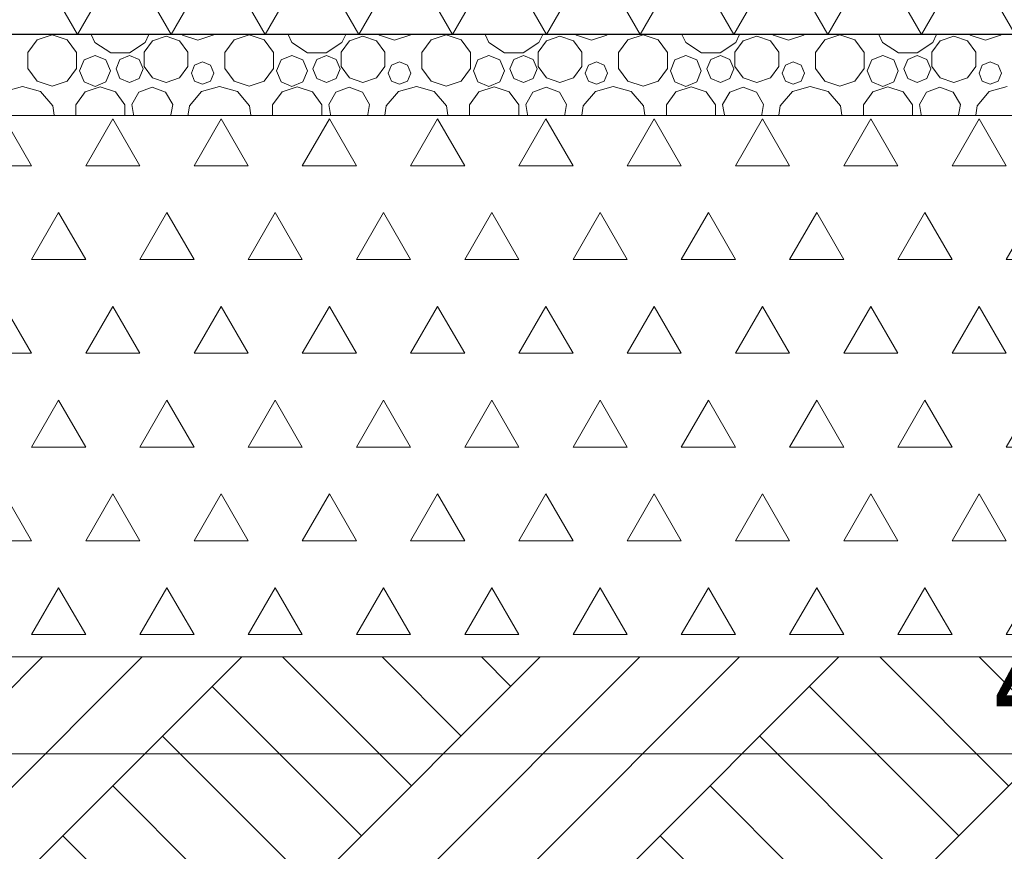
# Model space of a CAD drawing. Header units: millimetres. Extents: x -3848 to 115359, y -22918 to 12821.
# Tile 36 of 51: x 61053 to 62872, y -19877 to -18341. Entities that reach past the tile are written whole.
import ezdxf

# ---------------------------------------------------------------- set-up
doc = ezdxf.new("R2010")
doc.units = ezdxf.units.MM
doc.header["$MEASUREMENT"] = 0
doc.linetypes.add('Wipeout_Contour', pattern=[1000, 0, -1000])
for name, color, linetype, lineweight in [('_2D maapind_Pen_No__101', 252, 'Continuous', 13), ('_2D mõõdud_Pen_No__101', 252, 'Continuous', 13), ('New_1132_Parkimisalade katted_Pen_No__2', 8, 'Continuous', 15), ('New_1235_Vahelaed_Pen_No__101', 252, 'Continuous', 13), ('New_1235_Vahelaed_Pen_No__41', 7, 'Continuous', 25)]:
    doc.layers.add(name, color=color, linetype=linetype, lineweight=lineweight)
doc.layers.add('_2D maapind_Pen_No__102', color=7, linetype='Continuous', lineweight=13, true_color=0xcccccc)
doc.layers.add('New_1132_Parkimisalade katted_Pen_No__82', color=7, linetype='Continuous', lineweight=20, true_color=0xaaaaaa)
for name, color, linetype in [('_2D mõõdud', 7, 'Continuous'), ('New_1132_Parkimisalade katted', 7, 'Continuous'), ('New_1235_Vahelaed', 7, 'Continuous')]:
    doc.layers.add(name, color=color, linetype=linetype)
doc.styles.add('GENERATED_STYLE_2', font='txt')
doc.dimstyles.new('GENERATED_STYLE__4', dxfattribs={"dimtxt": 200, "dimasz": 95, "dimexe": 0.18, "dimexo": 0.0625, "dimgap": 0.09, "dimtad": 1, "dimtih": 1, "dimtoh": 1, "dimdec": 0, "dimzin": 0, "dimdsep": 46, "dimtxsty": 'GENERATED_STYLE_2', "dimblk": 'ARROWHEAD_2', "dimblk1": 'ARROWHEAD_2', "dimblk2": 'ARROWHEAD_2', "dimcen": 0.09, "dimclrd": 252, "dimclre": 252, "dimclrt": 252, "dimadec": 1, "dimazin": 0, "dimtfac": 1, "dimtdec": 4, "dimtmove": 0, "dimatfit": 3, "dimfxl": 0, "dimtolj": 1, "dimtzin": 0, "dimarcsym": 0})

# ---------------------------------------------------------------- blocks, each defined once
blk = doc.blocks.new('*X804', base_point=(-4225, -17918.5))
at = {"layer": 'New_1235_Vahelaed_Pen_No__101', "color": 252, "linetype": 'Continuous', "lineweight": 13}
for p, q in [((61085.6, -18378.5), (61068.4, -18402.2)), ((61113.4, -18369.5), (61085.6, -18378.5)), ((61141.2, -18378.5), (61113.4, -18369.5)), ((61158.4, -18402.2), (61141.2, -18378.5)), ((61185.3, -18368.5), (61192.3, -18383.8)), ((61192.3, -18383.8), (61221.3, -18402.4)), ((61255.8, -18402.4), (61284.8, -18383.8)), ((61298.6, -18380.2), (61283.2, -18401.5)), ((61284.8, -18383.8), (61291.8, -18368.5)), ((61323.6, -18372.1), (61298.6, -18380.2)), ((61348.6, -18380.2), (61323.6, -18372.1)), ((61364.1, -18401.5), (61348.6, -18380.2)), ((61353.1, -18368.5), (61354, -18369.8)), ((61354, -18369.8), (61382.1, -18378.9)), ((61382.1, -18378.9), (61410.1, -18369.8)), ((61410.1, -18369.8), (61411.1, -18368.5)), ((61449.3, -18378.5), (61432.1, -18402.2)), ((61477.1, -18369.5), (61449.3, -18378.5)), ((61504.9, -18378.5), (61477.1, -18369.5)), ((61522.1, -18402.2), (61504.9, -18378.5)), ((61549, -18368.5), (61556, -18383.8)), ((61556, -18383.8), (61585, -18402.4)), ((61619.5, -18402.4), (61648.5, -18383.8)), ((61662.3, -18380.2), (61646.9, -18401.5)), ((61648.5, -18383.8), (61655.5, -18368.5)), ((61687.3, -18372.1), (61662.3, -18380.2)), ((61712.3, -18380.2), (61687.3, -18372.1)), ((61727.8, -18401.5), (61712.3, -18380.2)), ((61716.8, -18368.5), (61717.8, -18369.8)), ((61717.8, -18369.8), (61745.8, -18378.9)), ((61745.8, -18378.9), (61773.8, -18369.8)), ((61773.8, -18369.8), (61774.8, -18368.5)), ((61813, -18378.5), (61795.8, -18402.2)), ((61840.8, -18369.5), (61813, -18378.5)), ((61868.6, -18378.5), (61840.8, -18369.5)), ((61885.8, -18402.2), (61868.6, -18378.5)), ((61912.7, -18368.5), (61919.7, -18383.8)), ((61919.7, -18383.8), (61948.7, -18402.4)), ((61983.2, -18402.4), (62012.2, -18383.8)), ((62026, -18380.2), (62010.6, -18401.5)), ((62012.2, -18383.8), (62019.2, -18368.5)), ((62051, -18372.1), (62026, -18380.2)), ((62076.1, -18380.2), (62051, -18372.1)), ((62091.5, -18401.5), (62076.1, -18380.2)), ((62080.5, -18368.5), (62081.5, -18369.8)), ((62081.5, -18369.8), (62109.5, -18378.9)), ((62109.5, -18378.9), (62137.5, -18369.8)), ((62137.5, -18369.8), (62138.5, -18368.5)), ((62176.7, -18378.5), (62159.5, -18402.2)), ((62204.5, -18369.5), (62176.7, -18378.5)), ((62232.3, -18378.5), (62204.5, -18369.5)), ((62249.5, -18402.2), (62232.3, -18378.5)), ((62276.4, -18368.5), (62283.4, -18383.8)), ((62283.4, -18383.8), (62312.4, -18402.4)), ((62346.9, -18402.4), (62375.9, -18383.8)), ((62389.7, -18380.2), (62374.3, -18401.5)), ((62375.9, -18383.8), (62382.9, -18368.5)), ((62414.8, -18372.1), (62389.7, -18380.2)), ((62439.8, -18380.2), (62414.8, -18372.1)), ((62455.2, -18401.5), (62439.8, -18380.2)), ((62444.2, -18368.5), (62445.2, -18369.8)), ((62445.2, -18369.8), (62473.2, -18378.9)), ((62473.2, -18378.9), (62501.3, -18369.8)), ((62501.3, -18369.8), (62502.2, -18368.5)), ((62540.4, -18378.5), (62523.2, -18402.2)), ((62568.2, -18369.5), (62540.4, -18378.5)), ((62596, -18378.5), (62568.2, -18369.5)), ((62613.2, -18402.2), (62596, -18378.5)), ((62640.1, -18368.5), (62647.1, -18383.8)), ((62647.1, -18383.8), (62676.1, -18402.4)), ((62710.6, -18402.4), (62739.6, -18383.8)), ((62753.4, -18380.2), (62738, -18401.5)), ((62739.6, -18383.8), (62746.6, -18368.5)), ((62778.5, -18372.1), (62753.4, -18380.2)), ((62803.5, -18380.2), (62778.5, -18372.1)), ((62818.9, -18401.5), (62803.5, -18380.2)), ((62807.9, -18368.5), (62808.9, -18369.8)), ((62808.9, -18369.8), (62836.9, -18378.9)), ((62836.9, -18378.9), (62865, -18369.8)), ((62865, -18369.8), (62865.9, -18368.5)), ((61068.4, -18402.2), (61068.4, -18431.4)), ((61158.4, -18431.4), (61158.4, -18402.2)), ((61221.3, -18402.4), (61255.8, -18402.4)), ((61283.2, -18401.5), (61283.2, -18427.8)), ((61364.1, -18427.8), (61364.1, -18401.5)), ((61432.1, -18402.2), (61432.1, -18431.4)), ((61522.1, -18431.4), (61522.1, -18402.2)), ((61585, -18402.4), (61619.5, -18402.4)), ((61646.9, -18401.5), (61646.9, -18427.8)), ((61727.8, -18427.8), (61727.8, -18401.5)), ((61795.8, -18402.2), (61795.8, -18431.4)), ((61885.8, -18431.4), (61885.8, -18402.2)), ((61948.7, -18402.4), (61983.2, -18402.4)), ((62010.6, -18401.5), (62010.6, -18427.8)), ((62091.5, -18427.8), (62091.5, -18401.5)), ((62159.5, -18402.2), (62159.5, -18431.4)), ((62249.5, -18431.4), (62249.5, -18402.2)), ((62312.4, -18402.4), (62346.9, -18402.4)), ((62374.3, -18401.5), (62374.3, -18427.8)), ((62455.2, -18427.8), (62455.2, -18401.5)), ((62523.2, -18402.2), (62523.2, -18431.4)), ((62613.2, -18431.4), (62613.2, -18402.2)), ((62676.1, -18402.4), (62710.6, -18402.4)), ((62738, -18401.5), (62738, -18427.8)), ((62818.9, -18427.8), (62818.9, -18401.5)), ((61172.2, -18415.7), (61163.8, -18435.9)), ((61192.4, -18407.3), (61172.2, -18415.7)), ((61212.6, -18415.7), (61192.4, -18407.3)), ((61221, -18435.9), (61212.6, -18415.7)), ((61238.5, -18414.6), (61231.2, -18432.3)), ((61256.3, -18407.3), (61238.5, -18414.6)), ((61274, -18414.6), (61256.3, -18407.3)), ((61281.3, -18432.3), (61274, -18414.6)), ((61391, -18419.4), (61376.4, -18425.4)), ((61405.6, -18425.4), (61391, -18419.4)), ((61535.9, -18415.7), (61527.5, -18435.9)), ((61556.1, -18407.3), (61535.9, -18415.7)), ((61576.4, -18415.7), (61556.1, -18407.3)), ((61584.7, -18435.9), (61576.4, -18415.7)), ((61602.2, -18414.6), (61594.9, -18432.3)), ((61620, -18407.3), (61602.2, -18414.6)), ((61637.7, -18414.6), (61620, -18407.3)), ((61645, -18432.3), (61637.7, -18414.6)), ((61754.7, -18419.4), (61740.1, -18425.4)), ((61769.3, -18425.4), (61754.7, -18419.4)), ((61899.6, -18415.7), (61891.3, -18435.9)), ((61919.8, -18407.3), (61899.6, -18415.7)), ((61940.1, -18415.7), (61919.8, -18407.3)), ((61948.4, -18435.9), (61940.1, -18415.7)), ((61965.9, -18414.6), (61958.6, -18432.3)), ((61983.7, -18407.3), (61965.9, -18414.6)), ((62001.4, -18414.6), (61983.7, -18407.3)), ((62008.7, -18432.3), (62001.4, -18414.6)), ((62118.4, -18419.4), (62103.8, -18425.4)), ((62133, -18425.4), (62118.4, -18419.4)), ((62263.3, -18415.7), (62255, -18435.9)), ((62283.6, -18407.3), (62263.3, -18415.7)), ((62303.8, -18415.7), (62283.6, -18407.3)), ((62312.1, -18435.9), (62303.8, -18415.7)), ((62329.6, -18414.6), (62322.3, -18432.3)), ((62347.4, -18407.3), (62329.6, -18414.6)), ((62365.1, -18414.6), (62347.4, -18407.3)), ((62372.5, -18432.3), (62365.1, -18414.6)), ((62482.1, -18419.4), (62467.5, -18425.4)), ((62496.7, -18425.4), (62482.1, -18419.4)), ((62627, -18415.7), (62618.7, -18435.9)), ((62647.3, -18407.3), (62627, -18415.7)), ((62667.5, -18415.7), (62647.3, -18407.3)), ((62675.8, -18435.9), (62667.5, -18415.7)), ((62693.4, -18414.6), (62686, -18432.3)), ((62711.1, -18407.3), (62693.4, -18414.6)), ((62728.8, -18414.6), (62711.1, -18407.3)), ((62736.2, -18432.3), (62728.8, -18414.6)), ((62845.8, -18419.4), (62831.2, -18425.4)), ((62860.5, -18425.4), (62845.8, -18419.4)), ((61068.4, -18431.4), (61085.6, -18455.1)), ((61141.2, -18455.1), (61158.4, -18431.4)), ((61163.8, -18435.9), (61172.2, -18456.1)), ((61212.6, -18456.1), (61221, -18435.9)), ((61231.2, -18432.3), (61238.5, -18450.1)), ((61274, -18450.1), (61281.3, -18432.3)), ((61283.2, -18427.8), (61298.6, -18449)), ((61348.6, -18449), (61364.1, -18427.8)), ((61376.4, -18425.4), (61370.3, -18440)), ((61411.7, -18440), (61405.6, -18425.4)), ((61432.1, -18431.4), (61449.3, -18455.1)), ((61504.9, -18455.1), (61522.1, -18431.4)), ((61527.5, -18435.9), (61535.9, -18456.1)), ((61576.4, -18456.1), (61584.7, -18435.9)), ((61594.9, -18432.3), (61602.2, -18450.1)), ((61637.7, -18450.1), (61645, -18432.3)), ((61646.9, -18427.8), (61662.3, -18449)), ((61712.3, -18449), (61727.8, -18427.8)), ((61740.1, -18425.4), (61734, -18440)), ((61775.4, -18440), (61769.3, -18425.4)), ((61795.8, -18431.4), (61813, -18455.1)), ((61868.6, -18455.1), (61885.8, -18431.4)), ((61891.3, -18435.9), (61899.6, -18456.1)), ((61940.1, -18456.1), (61948.4, -18435.9)), ((61958.6, -18432.3), (61965.9, -18450.1)), ((62001.4, -18450.1), (62008.7, -18432.3)), ((62010.6, -18427.8), (62026, -18449)), ((62076.1, -18449), (62091.5, -18427.8)), ((62103.8, -18425.4), (62097.7, -18440)), ((62139.1, -18440), (62133, -18425.4)), ((62159.5, -18431.4), (62176.7, -18455.1)), ((62232.3, -18455.1), (62249.5, -18431.4)), ((62255, -18435.9), (62263.3, -18456.1)), ((62303.8, -18456.1), (62312.1, -18435.9)), ((62322.3, -18432.3), (62329.6, -18450.1)), ((62365.1, -18450.1), (62372.5, -18432.3)), ((62374.3, -18427.8), (62389.7, -18449)), ((62439.8, -18449), (62455.2, -18427.8)), ((62467.5, -18425.4), (62461.4, -18440)), ((62502.8, -18440), (62496.7, -18425.4)), ((62523.2, -18431.4), (62540.4, -18455.1)), ((62596, -18455.1), (62613.2, -18431.4)), ((62618.7, -18435.9), (62627, -18456.1)), ((62667.5, -18456.1), (62675.8, -18435.9)), ((62686, -18432.3), (62693.4, -18450.1)), ((62728.8, -18450.1), (62736.2, -18432.3)), ((62738, -18427.8), (62753.4, -18449)), ((62803.5, -18449), (62818.9, -18427.8)), ((62831.2, -18425.4), (62825.2, -18440)), ((62866.5, -18440), (62860.5, -18425.4)), ((61085.6, -18455.1), (61113.4, -18464.1)), ((61113.4, -18464.1), (61141.2, -18455.1)), ((61172.2, -18456.1), (61192.4, -18464.5)), ((61192.4, -18464.5), (61212.6, -18456.1)), ((61238.5, -18450.1), (61256.3, -18457.4)), ((61256.3, -18457.4), (61274, -18450.1)), ((61298.6, -18449), (61323.6, -18457.2)), ((61323.6, -18457.2), (61348.6, -18449)), ((61370.3, -18440), (61376.4, -18454.7)), ((61376.4, -18454.7), (61391, -18460.7)), ((61391, -18460.7), (61405.6, -18454.7)), ((61405.6, -18454.7), (61411.7, -18440)), ((61449.3, -18455.1), (61477.1, -18464.1)), ((61477.1, -18464.1), (61504.9, -18455.1)), ((61535.9, -18456.1), (61556.1, -18464.5)), ((61556.1, -18464.5), (61576.4, -18456.1)), ((61602.2, -18450.1), (61620, -18457.4)), ((61620, -18457.4), (61637.7, -18450.1)), ((61662.3, -18449), (61687.3, -18457.2)), ((61687.3, -18457.2), (61712.3, -18449)), ((61734, -18440), (61740.1, -18454.7)), ((61740.1, -18454.7), (61754.7, -18460.7)), ((61754.7, -18460.7), (61769.3, -18454.7)), ((61769.3, -18454.7), (61775.4, -18440)), ((61813, -18455.1), (61840.8, -18464.1)), ((61840.8, -18464.1), (61868.6, -18455.1)), ((61899.6, -18456.1), (61919.8, -18464.5)), ((61919.8, -18464.5), (61940.1, -18456.1)), ((61965.9, -18450.1), (61983.7, -18457.4)), ((61983.7, -18457.4), (62001.4, -18450.1)), ((62026, -18449), (62051, -18457.2)), ((62051, -18457.2), (62076.1, -18449)), ((62097.7, -18440), (62103.8, -18454.7)), ((62103.8, -18454.7), (62118.4, -18460.7)), ((62118.4, -18460.7), (62133, -18454.7)), ((62133, -18454.7), (62139.1, -18440)), ((62176.7, -18455.1), (62204.5, -18464.1)), ((62204.5, -18464.1), (62232.3, -18455.1)), ((62263.3, -18456.1), (62283.6, -18464.5)), ((62283.6, -18464.5), (62303.8, -18456.1)), ((62329.6, -18450.1), (62347.4, -18457.4)), ((62347.4, -18457.4), (62365.1, -18450.1)), ((62389.7, -18449), (62414.8, -18457.2)), ((62414.8, -18457.2), (62439.8, -18449)), ((62461.4, -18440), (62467.5, -18454.7)), ((62467.5, -18454.7), (62482.1, -18460.7)), ((62482.1, -18460.7), (62496.7, -18454.7)), ((62496.7, -18454.7), (62502.8, -18440)), ((62540.4, -18455.1), (62568.2, -18464.1)), ((62568.2, -18464.1), (62596, -18455.1)), ((62627, -18456.1), (62647.3, -18464.5)), ((62647.3, -18464.5), (62667.5, -18456.1)), ((62693.4, -18450.1), (62711.1, -18457.4)), ((62711.1, -18457.4), (62728.8, -18450.1)), ((62753.4, -18449), (62778.5, -18457.2)), ((62778.5, -18457.2), (62803.5, -18449)), ((62825.2, -18440), (62831.2, -18454.7)), ((62831.2, -18454.7), (62845.8, -18460.7)), ((62845.8, -18460.7), (62860.5, -18454.7)), ((62860.5, -18454.7), (62866.5, -18440)), ((61058.5, -18464.5), (61025.4, -18474.2)), ((61091.6, -18474.2), (61058.5, -18464.5)), ((61114.2, -18500.3), (61091.6, -18474.2)), ((61174, -18474.6), (61156.7, -18498.5)), ((61202.1, -18465.5), (61174, -18474.6)), ((61230.1, -18474.6), (61202.1, -18465.5)), ((61247.5, -18498.5), (61230.1, -18474.6)), ((61273.5, -18475), (61260.4, -18497.8)), ((61298.1, -18466.1), (61273.5, -18475)), ((61322.8, -18475), (61298.1, -18466.1)), ((61335.9, -18497.8), (61322.8, -18475)), ((61389.1, -18474.2), (61366.6, -18500.3)), ((61422.2, -18464.5), (61389.1, -18474.2)), ((61455.3, -18474.2), (61422.2, -18464.5)), ((61477.9, -18500.3), (61455.3, -18474.2)), ((61537.8, -18474.6), (61520.4, -18498.5)), ((61565.8, -18465.5), (61537.8, -18474.6)), ((61593.8, -18474.6), (61565.8, -18465.5)), ((61611.2, -18498.5), (61593.8, -18474.6)), ((61637.2, -18475), (61624.1, -18497.8)), ((61661.8, -18466.1), (61637.2, -18475)), ((61686.5, -18475), (61661.8, -18466.1)), ((61699.6, -18497.8), (61686.5, -18475)), ((61752.8, -18474.2), (61730.3, -18500.3)), ((61785.9, -18464.5), (61752.8, -18474.2)), ((61819, -18474.2), (61785.9, -18464.5)), ((61841.6, -18500.3), (61819, -18474.2)), ((61901.5, -18474.6), (61884.1, -18498.5)), ((61929.5, -18465.5), (61901.5, -18474.6)), ((61957.5, -18474.6), (61929.5, -18465.5)), ((61974.9, -18498.5), (61957.5, -18474.6)), ((62000.9, -18475), (61987.8, -18497.8)), ((62025.5, -18466.1), (62000.9, -18475)), ((62050.2, -18475), (62025.5, -18466.1)), ((62063.3, -18497.8), (62050.2, -18475)), ((62116.6, -18474.2), (62094, -18500.3)), ((62149.6, -18464.5), (62116.6, -18474.2)), ((62182.7, -18474.2), (62149.6, -18464.5)), ((62205.3, -18500.3), (62182.7, -18474.2)), ((62265.2, -18474.6), (62247.8, -18498.5)), ((62293.2, -18465.5), (62265.2, -18474.6)), ((62321.3, -18474.6), (62293.2, -18465.5)), ((62338.6, -18498.5), (62321.3, -18474.6)), ((62364.6, -18475), (62351.5, -18497.8)), ((62389.2, -18466.1), (62364.6, -18475)), ((62413.9, -18475), (62389.2, -18466.1)), ((62427, -18497.8), (62413.9, -18475)), ((62480.3, -18474.2), (62457.7, -18500.3)), ((62513.4, -18464.5), (62480.3, -18474.2)), ((62546.4, -18474.2), (62513.4, -18464.5)), ((62569, -18500.3), (62546.4, -18474.2)), ((62628.9, -18474.6), (62611.5, -18498.5)), ((62656.9, -18465.5), (62628.9, -18474.6)), ((62685, -18474.6), (62656.9, -18465.5)), ((62702.3, -18498.5), (62685, -18474.6)), ((62728.3, -18475), (62715.2, -18497.8)), ((62753, -18466.1), (62728.3, -18475)), ((62777.6, -18475), (62753, -18466.1)), ((62790.7, -18497.8), (62777.6, -18475)), ((62844, -18474.2), (62821.4, -18500.3)), ((62877.1, -18464.5), (62844, -18474.2)), ((61119.1, -18534.4), (61114.2, -18500.3)), ((61156.7, -18498.5), (61156.7, -18528)), ((61247.5, -18528), (61247.5, -18498.5)), ((61260.4, -18497.8), (61264.9, -18523.6)), ((61331.3, -18523.6), (61335.9, -18497.8)), ((61366.6, -18500.3), (61361.6, -18534.4)), ((61482.8, -18534.4), (61477.9, -18500.3)), ((61520.4, -18498.5), (61520.4, -18528)), ((61611.2, -18528), (61611.2, -18498.5)), ((61624.1, -18497.8), (61628.6, -18523.6)), ((61695, -18523.6), (61699.6, -18497.8)), ((61730.3, -18500.3), (61725.4, -18534.4)), ((61846.5, -18534.4), (61841.6, -18500.3)), ((61884.1, -18498.5), (61884.1, -18528)), ((61974.9, -18528), (61974.9, -18498.5)), ((61987.8, -18497.8), (61992.3, -18523.6)), ((62058.8, -18523.6), (62063.3, -18497.8)), ((62094, -18500.3), (62089.1, -18534.4)), ((62210.2, -18534.4), (62205.3, -18500.3)), ((62247.8, -18498.5), (62247.8, -18528)), ((62338.6, -18528), (62338.6, -18498.5)), ((62351.5, -18497.8), (62356, -18523.6)), ((62422.5, -18523.6), (62427, -18497.8)), ((62457.7, -18500.3), (62452.8, -18534.4)), ((62573.9, -18534.4), (62569, -18500.3)), ((62611.5, -18498.5), (62611.5, -18528)), ((62702.3, -18528), (62702.3, -18498.5)), ((62715.2, -18497.8), (62719.7, -18523.6)), ((62786.2, -18523.6), (62790.7, -18497.8)), ((62821.4, -18500.3), (62816.5, -18534.4)), ((61156.7, -18528), (61174, -18551.8)), ((61230.1, -18551.8), (61247.5, -18528)), ((61264.9, -18523.6), (61285, -18540.5)), ((61311.2, -18540.5), (61331.3, -18523.6)), ((61520.4, -18528), (61537.8, -18551.8)), ((61593.8, -18551.8), (61611.2, -18528)), ((61628.6, -18523.6), (61648.7, -18540.5)), ((61675, -18540.5), (61695, -18523.6)), ((61884.1, -18528), (61901.5, -18551.8)), ((61957.5, -18551.8), (61974.9, -18528)), ((61992.3, -18523.6), (62012.4, -18540.5)), ((62038.7, -18540.5), (62058.8, -18523.6)), ((62247.8, -18528), (62265.2, -18551.8)), ((62321.3, -18551.8), (62338.6, -18528)), ((62356, -18523.6), (62376.1, -18540.5)), ((62402.4, -18540.5), (62422.5, -18523.6)), ((62611.5, -18528), (62628.9, -18551.8)), ((62685, -18551.8), (62702.3, -18528)), ((62719.7, -18523.6), (62739.8, -18540.5)), ((62766.1, -18540.5), (62786.2, -18523.6)), ((61104.8, -18565.8), (61119.1, -18534.4)), ((61285, -18540.5), (61311.2, -18540.5)), ((61361.6, -18534.4), (61376, -18565.8)), ((61468.5, -18565.8), (61482.8, -18534.4)), ((61648.7, -18540.5), (61675, -18540.5)), ((61725.4, -18534.4), (61739.7, -18565.8)), ((61832.2, -18565.8), (61846.5, -18534.4)), ((62012.4, -18540.5), (62038.7, -18540.5)), ((62089.1, -18534.4), (62103.4, -18565.8)), ((62195.9, -18565.8), (62210.2, -18534.4)), ((62376.1, -18540.5), (62402.4, -18540.5)), ((62452.8, -18534.4), (62467.1, -18565.8)), ((62559.6, -18565.8), (62573.9, -18534.4)), ((62739.8, -18540.5), (62766.1, -18540.5)), ((62816.5, -18534.4), (62830.8, -18565.8)), ((61100.6, -18568.5), (61104.8, -18565.8)), ((61118.6, -18562.2), (61114, -18568.5)), ((61143.6, -18554.1), (61118.6, -18562.2)), ((61168.6, -18562.2), (61143.6, -18554.1)), ((61173.2, -18568.5), (61168.6, -18562.2)), ((61174, -18551.8), (61202.1, -18560.9)), ((61202.1, -18560.9), (61230.1, -18551.8)), ((61269.3, -18560.5), (61263.5, -18568.5)), ((61297.1, -18551.5), (61269.3, -18560.5)), ((61324.9, -18560.5), (61297.1, -18551.5)), ((61330.7, -18568.5), (61324.9, -18560.5)), ((61376, -18565.8), (61380.2, -18568.5)), ((61464.3, -18568.5), (61468.5, -18565.8)), ((61482.3, -18562.2), (61477.7, -18568.5)), ((61507.3, -18554.1), (61482.3, -18562.2)), ((61532.3, -18562.2), (61507.3, -18554.1)), ((61536.9, -18568.5), (61532.3, -18562.2)), ((61537.8, -18551.8), (61565.8, -18560.9)), ((61565.8, -18560.9), (61593.8, -18551.8)), ((61633, -18560.5), (61627.2, -18568.5)), ((61660.8, -18551.5), (61633, -18560.5)), ((61688.6, -18560.5), (61660.8, -18551.5)), ((61694.4, -18568.5), (61688.6, -18560.5)), ((61739.7, -18565.8), (61743.9, -18568.5)), ((61828, -18568.5), (61832.2, -18565.8)), ((61846, -18562.2), (61841.5, -18568.5)), ((61871, -18554.1), (61846, -18562.2)), ((61896.1, -18562.2), (61871, -18554.1)), ((61900.6, -18568.5), (61896.1, -18562.2)), ((61901.5, -18551.8), (61929.5, -18560.9)), ((61929.5, -18560.9), (61957.5, -18551.8)), ((61996.7, -18560.5), (61990.9, -18568.5)), ((62024.5, -18551.5), (61996.7, -18560.5)), ((62052.3, -18560.5), (62024.5, -18551.5)), ((62058.1, -18568.5), (62052.3, -18560.5)), ((62103.4, -18565.8), (62107.6, -18568.5)), ((62191.7, -18568.5), (62195.9, -18565.8)), ((62209.7, -18562.2), (62205.2, -18568.5)), ((62234.8, -18554.1), (62209.7, -18562.2)), ((62259.8, -18562.2), (62234.8, -18554.1)), ((62264.3, -18568.5), (62259.8, -18562.2)), ((62265.2, -18551.8), (62293.2, -18560.9)), ((62293.2, -18560.9), (62321.3, -18551.8)), ((62360.4, -18560.5), (62354.6, -18568.5)), ((62388.2, -18551.5), (62360.4, -18560.5)), ((62416, -18560.5), (62388.2, -18551.5)), ((62421.8, -18568.5), (62416, -18560.5)), ((62467.1, -18565.8), (62471.3, -18568.5)), ((62555.4, -18568.5), (62559.6, -18565.8)), ((62573.4, -18562.2), (62568.9, -18568.5)), ((62598.5, -18554.1), (62573.4, -18562.2)), ((62623.5, -18562.2), (62598.5, -18554.1)), ((62628.1, -18568.5), (62623.5, -18562.2)), ((62628.9, -18551.8), (62656.9, -18560.9)), ((62656.9, -18560.9), (62685, -18551.8)), ((62724.1, -18560.5), (62718.3, -18568.5)), ((62751.9, -18551.5), (62724.1, -18560.5)), ((62779.7, -18560.5), (62751.9, -18551.5)), ((62785.5, -18568.5), (62779.7, -18560.5)), ((62830.8, -18565.8), (62835, -18568.5))]:
    blk.add_line(p, q, dxfattribs=at)
blk = doc.blocks.new('Section Element_773_2', base_point=(-4225, -17918.5))
at = {"layer": 'New_1235_Vahelaed_Pen_No__101', "linetype": 'Continuous', "lineweight": 13}
h = blk.add_hatch(dxfattribs=at)
h.set_pattern_fill('Batt_Insulation_0002', color=252, style=0, pattern_type=2)
h.set_pattern_definition([(60, (-4224.99, -17918.48), (-129.9038, 75), []), (120, (-4224.99, -17918.48), (129.9038, 75), [])])
h.paths.add_polyline_path([(55935.6, -18068.5), (55935.6, -18368.5), (63735.6, -18368.5), (63735.6, -18068.5)])
at = {"layer": 'New_1235_Vahelaed_Pen_No__41', "color": 7, "linetype": 'Continuous', "lineweight": 25}
for p, q in [((63735.6, -18368.5), (55935.6, -18368.5)), ((63735.6, -18568.5), (55935.6, -18568.5))]:
    blk.add_line(p, q, dxfattribs=at)
at = {"layer": 'New_1235_Vahelaed', "lineweight": 0}
blk.add_blockref('*X804', (-4225, -17918.5), dxfattribs=at)
blk = doc.blocks.new('*D884', base_point=(-4225, -17918.5))
at = {"layer": '_2D mõõdud_Pen_No__101', "color": 252, "linetype": 'Continuous', "lineweight": 13}
for p, q in [((60935.6, -19791.2), (60935.6, -19603.7)), ((65435.6, -19791.2), (65435.6, -19603.7)), ((60971.7, -19635), (60899.5, -19760)), ((65399.5, -19760), (65471.7, -19635)), ((60935.6, -19697.5), (65435.6, -19697.5)), ((65435.6, -19697.5), (65496.7, -19697.5))]:
    blk.add_line(p, q, dxfattribs=at)
at = {"layer": '_2D mõõdud_Pen_No__101', "color": 252, "lineweight": 13, "insert": (62852.2, -19657.5), "char_height": 200, "attachment_point": 7, "style": 'GENERATED_STYLE_2'}
blk.add_mtext('\\A1;{\\pql;\\fSwis721 Cn BT|b0|i0|c0|p34;4\xa0500}', dxfattribs=at)
blk = doc.blocks.new('ARROWHEAD_2')
at = {"color": 0, "linetype": 'Continuous', "lineweight": 0}
for p, q in [((-0.378, -0.655), (0.378, 0.655)), ((0, 0), (-1, 0))]:
    blk.add_line(p, q, dxfattribs=at)

msp = doc.modelspace()

# ---------------------------------------------------------------- block references
at = {"layer": 'New_1235_Vahelaed', "lineweight": 0}
msp.add_blockref('Section Element_773_2', (-4225, -17918.5), dxfattribs=at)

# ---------------------------------------------------------------- next in the draw order: wipeouts: each hides what was drawn before it
at = {"color": 254, "linetype": 'Wipeout_Contour', "lineweight": 0, "ltscale": 366917.073119}
msp.add_wipeout([(54781.5, -19518.5), (54781.5, -18618.5), (55935.7, -18618.5), (55935.6, -18518.5), (63735.6, -18518.5), (63735.6, -19518.5)], dxfattribs=at).dxf.layer = 'New_1132_Parkimisalade katted'

# ---------------------------------------------------------------- next in the draw order: hatches: boundary and pattern name
at = {"layer": '_2D maapind_Pen_No__102', "linetype": 'Continuous', "lineweight": 13, "true_color": 0xcccccc}
h = msp.add_hatch(dxfattribs=at)
h.set_pattern_fill('Earth_0002', color=254, style=0, pattern_type=2)
h.set_pattern_definition([(45, (-4225, -17918.5), (-275.7716, 275.7716), []), (45, (-4316.9, -17826.56), (-551.543, 551.543), []), (45, (-4408.8, -17734.6), (-551.543, 551.543), []), (135, (-4500.76, -17642.71), (91.92388, 91.92388), [390, -390])])
h.paths.add_polyline_path([(54781.5, -20622.5), (54781.5, -19518.5), (65945.6, -19518.5), (65945.6, -17918.5), (68895.7, -17939.9), (74558.3, -18123.1), (74558.3, -20622.5)])
at = {"layer": 'New_1132_Parkimisalade katted_Pen_No__82', "linetype": 'Continuous', "lineweight": 20, "true_color": 0xaaaaaa}
h = msp.add_hatch(dxfattribs=at)
h.set_pattern_fill('Triangles_0002', color=253, style=0, pattern_type=2)
h.set_pattern_definition([(0, (-4225, -17918.5), (0, 346.4102), [100, -100]), (0, (-4125, -17745.28), (0, 346.4102), [100, -100]), (60, (-4225, -17918.5), (-300, 173.205), [100, -100]), (60, (-4025, -17918.5), (-300, 173.205), [100, -100]), (120, (-4125, -17918.5), (300, 173.205), [100, -100]), (120, (-3925, -17918.5), (300, 173.205), [100, -100])])
h.paths.add_polyline_path([(54781.5, -19518.5), (54781.5, -18618.5), (55935.7, -18618.5), (55935.6, -18518.5), (63735.6, -18518.5), (63735.6, -19518.5)])

# ---------------------------------------------------------------- next in the draw order: linework, layer by layer
at = {"layer": '_2D maapind_Pen_No__101', "color": 252, "linetype": 'Continuous', "lineweight": 13, "flags": 128}
msp.add_lwpolyline([(54781.5, -20622.5), (54781.5, -19518.5), (65945.6, -19518.5), (65945.6, -17918.5), (68895.7, -17939.9), (74558.3, -18123.1), (74558.3, -20622.5)], close=True, dxfattribs=at)
at = {"layer": 'New_1132_Parkimisalade katted_Pen_No__2', "color": 8, "linetype": 'Continuous', "lineweight": 15, "flags": 128}
msp.add_lwpolyline([(54781.5, -19518.5), (54781.5, -18618.5), (55935.7, -18618.5), (55935.6, -18518.5), (63735.6, -18518.5), (63735.6, -19518.5)], close=True, dxfattribs=at)

# ---------------------------------------------------------------- next in the draw order: dimensions: what is measured, and where the dimension line sits
at = {"layer": '_2D mõõdud', "color": 252, "linetype": 'Continuous', "lineweight": 13}
dim = msp.add_linear_dim(base=(65435.6, -19697.5), p1=(60935.6, -19697.5), p2=(65435.6, -19697.5), dimstyle='GENERATED_STYLE__4', dxfattribs=at)
dim.commit()
dim.dimension.update_dxf_attribs({"geometry": '*D884', "text_midpoint": (63195.8, -19557.5), "dimtype": 160})

doc.saveas('drawing.dxf')
